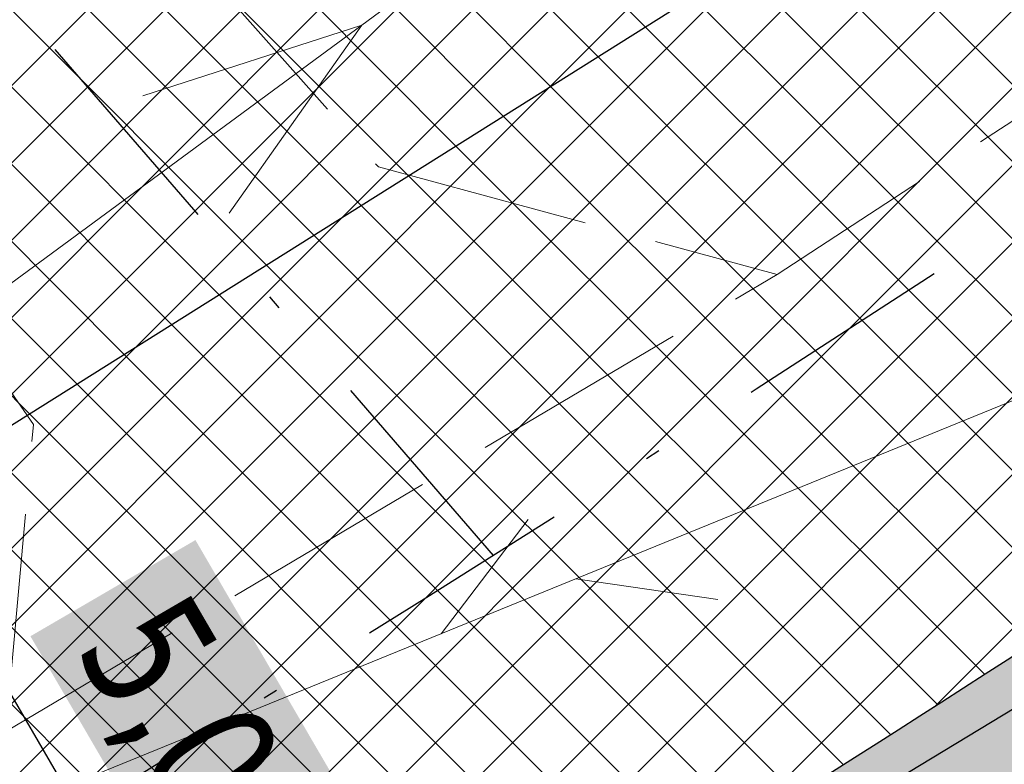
# Model space of a CAD drawing. Header units: metres. Extents: x 7403618 to 7449367, y 5479833 to 5516047.
# Tile 56 of 74: x 7449088.31 to 7449095.07, y 5479927.68 to 5479932.79. Entities that reach past the tile are written whole.
import ezdxf

# ---------------------------------------------------------------- set-up
doc = ezdxf.new("R2010")
doc.units = ezdxf.units.M
doc.header["$MEASUREMENT"] = 0
for name, pattern in [('0.5_0.5', [1, 0.5, -0.5]), ('3_SUEP_A', [0]), ('3_SUTP_A', [0]), ('DASHDOT', [1, 0.5, -0.25, 0, -0.25]), ('KTJZ01-500', [2, 1.5, -0.5])]:
    doc.linetypes.add(name, pattern=pattern)
doc.layers.get('0').update_dxf_attribs({"linetype": 'CONTINUOUS', "lineweight": 9})
doc.layers.get('Defpoints').update_dxf_attribs({"linetype": 'CONTINUOUS'})
for name, color, linetype, lineweight in [('0_kraw_najazd', 212, 'CONTINUOUS', 30), ('0_kraw_wysoki', 152, 'CONTINUOUS', 30), ('KTJZ01', 7, 'CONTINUOUS', 15), ('KTKR01', 7, 'CONTINUOUS', 15), ('mdcp', 253, 'CONTINUOUS', 5), ('OSIE', 30, 'DASHDOT', 30), ('SUEP_L_0', 1, '3_SUEP_A', 18), ('SUTP_L_0', 30, '3_SUTP_A', 18), ('wodociag_proj', 150, 'CONTINUOUS', 25), ('Wymiary', 5, 'CONTINUOUS', 13)]:
    doc.layers.add(name, color=color, linetype=linetype, lineweight=lineweight)
doc.styles.get("Standard").update_dxf_attribs({"font": 'verdana.ttf', "width": 0.75})
doc.dimstyles.new('RZUT', dxfattribs={"dimscale": 0.35, "dimtxt": 2.5, "dimasz": 2.5, "dimexe": 1.25, "dimexo": 0.625, "dimgap": 1, "dimtad": 1, "dimzin": 1, "dimtxsty": 'Standard', "dimblk": 'OBLIQUE', "dimcen": 2.5, "dimadec": 0, "dimazin": 0, "dimtfac": 1, "dimtmove": 0, "dimatfit": 3, "dimfxl": 1, "dimtfill": 2, "dimtfillclr": 256, "dimarcsym": 0})
pattern_1 = [(45, (0, 0), (-0.2651650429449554, 0.2651650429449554), []), (135, (0, 0), (-0.2651650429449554, -0.2651650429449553), [])]

# ---------------------------------------------------------------- blocks, each defined once
blk = doc.blocks.new('MDCP_borek')
at = {"layer": 'KTJZ01', "color": 252, "linetype": 'KTJZ01-500', "lineweight": 13, "true_color": 0x939598, "flags": 128}
for points in [[(39.62273959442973, -60.19313309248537), (40.36273959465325, -66.12313309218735), (41.66273959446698, -74.25313309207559), (43.94273959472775, -83.95313309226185), (45.91273959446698, -90.9131330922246), (46.97273959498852, -91.80313309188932), (50.36273959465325, -93.70313309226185), (54.42273959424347, -93.29313309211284), (62.45273959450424, -91.12313309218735), (68.39273959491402, -89.68313309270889), (75.072739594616, -87.96313309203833), (85.85273959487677, -85.12313309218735), (92.52273959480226, -83.30313309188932), (95.38273959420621, -82.47313309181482), (101.572739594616, -80.4931330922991), (108.092739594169, -78.25313309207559), (116.3727395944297, -75.22313309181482), (124.5127395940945, -71.63313309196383), (131.7427395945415, -68.64313309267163), (141.592739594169, -64.19313309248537), (144.0227395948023, -62.90313309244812), (147.1827395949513, -61.28313309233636), (151.2627395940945, -59.06313309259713), (156.7927395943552, -55.92313309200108), (162.092739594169, -52.78313309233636), (168.2427395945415, -48.77313309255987), (176.892739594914, -42.83313309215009), (185.5427395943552, -36.80313309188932), (192.9327395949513, -31.89313309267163), (197.4527395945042, -29.22313309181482), (201.1927395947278, -26.98313309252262)], [(39.62273959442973, -60.19313309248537), (40.36273959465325, -66.12313309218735), (41.66273959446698, -74.25313309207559), (43.94273959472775, -83.95313309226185), (45.91273959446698, -90.9131330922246), (46.97273959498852, -91.80313309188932), (50.36273959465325, -93.70313309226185), (54.42273959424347, -93.29313309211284), (62.45273959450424, -91.12313309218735), (68.39273959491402, -89.68313309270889), (75.072739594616, -87.96313309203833), (85.85273959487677, -85.12313309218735), (92.52273959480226, -83.30313309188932), (95.38273959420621, -82.47313309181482), (101.572739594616, -80.4931330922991), (108.092739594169, -78.25313309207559), (116.3727395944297, -75.22313309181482), (124.5127395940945, -71.63313309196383), (131.7427395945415, -68.64313309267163), (141.592739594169, -64.19313309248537), (144.0227395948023, -62.90313309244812), (147.1827395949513, -61.28313309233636), (151.2627395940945, -59.06313309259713), (156.7927395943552, -55.92313309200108), (162.092739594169, -52.78313309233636), (168.2427395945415, -48.77313309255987), (176.892739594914, -42.83313309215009), (185.5427395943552, -36.80313309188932), (192.9327395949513, -31.89313309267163), (197.4527395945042, -29.22313309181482), (201.1927395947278, -26.98313309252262)], [(156.7927395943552, -55.92313309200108), (156.982739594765, -53.81313309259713), (152.4027395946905, -47.29313309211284), (154.1327395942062, -46.15313309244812), (159.3527395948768, -52.04313309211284), (162.092739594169, -52.78313309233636)], [(156.7927395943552, -55.92313309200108), (156.982739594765, -53.81313309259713), (152.4027395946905, -47.29313309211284), (154.1327395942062, -46.15313309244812), (159.3527395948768, -52.04313309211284), (162.092739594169, -52.78313309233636)]]:
    blk.add_lwpolyline(points, dxfattribs=at)
at = {"layer": 'KTKR01', "color": 252, "linetype": 'Continuous', "lineweight": 30, "true_color": 0x939598, "flags": 128}
blk.add_lwpolyline([(191.7627395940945, -36.62313309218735), (182.3327395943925, -43.07313309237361), (174.1127395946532, -48.73313309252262), (169.1327395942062, -52.17313309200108), (164.732739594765, -55.15313309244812), (159.5527395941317, -58.28313309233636), (155.4327395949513, -60.67313309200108), (151.662739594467, -62.75313309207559), (146.1827395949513, -65.64313309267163), (140.7427395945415, -68.22313309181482), (132.6727395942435, -71.90313309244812), (125.7427395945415, -74.90313309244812), (121.7427395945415, -76.61313309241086), (115.8327395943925, -78.97313309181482), (110.1227395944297, -81.13313309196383), (103.1727395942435, -83.58313309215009), (99.01273959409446, -84.93313309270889), (95.03273959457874, -86.15313309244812), (89.43273959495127, -87.83313309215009), (85.072739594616, -88.86313309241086), (75.76273959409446, -91.20313309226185)], dxfattribs=at)
blk.add_lwpolyline([(191.7627395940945, -36.62313309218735), (182.3327395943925, -43.07313309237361), (174.1127395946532, -48.73313309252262), (169.1327395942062, -52.17313309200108), (164.732739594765, -55.15313309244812), (159.5527395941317, -58.28313309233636), (155.4327395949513, -60.67313309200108), (151.662739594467, -62.75313309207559), (146.1827395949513, -65.64313309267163), (140.7427395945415, -68.22313309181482), (132.6727395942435, -71.90313309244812), (125.7427395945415, -74.90313309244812), (121.7427395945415, -76.61313309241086), (115.8327395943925, -78.97313309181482), (110.1227395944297, -81.13313309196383), (103.1727395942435, -83.58313309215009), (99.01273959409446, -84.93313309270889), (95.03273959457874, -86.15313309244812), (89.43273959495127, -87.83313309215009), (85.072739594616, -88.86313309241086), (75.76273959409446, -91.20313309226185)], dxfattribs=at)
at = {"layer": 'SUEP_L_0', "linetype": 'Continuous', "lineweight": 13}
for p, q in [((167.2927928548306, -45.14087166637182), (159.239424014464, -51.06904594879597)), ((167.2927928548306, -45.14087166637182), (159.239424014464, -51.06904594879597)), ((159.239424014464, -51.06904594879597), (155.2127395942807, -54.03313309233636)), ((159.239424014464, -51.06904594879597), (155.2127395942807, -54.03313309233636)), ((159.239424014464, -51.06904594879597), (157.7350099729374, -51.55560365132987)), ((159.239424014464, -51.06904594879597), (157.7350099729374, -51.55560365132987)), ((158.3278274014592, -52.36094053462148), (159.239424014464, -51.06904594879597)), ((158.3278274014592, -52.36094053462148), (159.239424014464, -51.06904594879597))]:
    blk.add_line(p, q, dxfattribs=at)
at = {"layer": 'SUTP_L_0', "linetype": 'Continuous', "lineweight": 13}
for p, q in [((157.2369596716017, -56.28979451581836), (171.1253998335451, -50.6231173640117)), ((157.2369596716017, -56.28979451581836), (171.1253998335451, -50.6231173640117)), ((159.7831737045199, -55.25090370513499), (160.3812960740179, -54.46684399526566)), ((159.7831737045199, -55.25090370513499), (160.3812960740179, -54.46684399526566)), ((160.7090697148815, -54.87312522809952), (161.684970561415, -55.01496152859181)), ((160.7090697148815, -54.87312522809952), (161.684970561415, -55.01496152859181))]:
    blk.add_line(p, q, dxfattribs=at)
blk = doc.blocks.new('_Oblique')
at = {"color": 0, "linetype": 'ByBlock', "lineweight": -2}
blk.add_line((-0.5, -0.5), (0.5, 0.5), dxfattribs=at)
blk = doc.blocks.new('*D43')
at = {"layer": 'Defpoints', "color": 0, "transparency": 16777216}
for p in [(7449086.965308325, 5479929.212038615), (7449089.977330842, 5479925.17947286), (7449089.483009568, 5479924.891422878)]:
    blk.add_point(p, dxfattribs=at)
at = {"layer": 'Wymiary', "color": 0, "lineweight": -2, "transparency": 16777216}
for p, q in [((7449087.154310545, 5479929.32217364), (7449087.83763404, 5479929.720358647)), ((7449087.459629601, 5479929.500088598), (7449089.977330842, 5479925.17947286)), ((7449089.672011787, 5479925.001557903), (7449090.35533528, 5479925.39974291))]:
    blk.add_line(p, q, dxfattribs=at)
at = {"layer": 'Wymiary', "color": 0, "lineweight": -2, "transparency": 16777216, "xscale": 0.875, "yscale": 0.875, "zscale": 0.875}
for p, rotation in [((7449087.459629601, 5479929.500088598), 120.2301318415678), ((7449089.977330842, 5479925.17947286), 300.2301318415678)]:
    blk.add_blockref('_Oblique', p, dxfattribs=dict(at, rotation=rotation))
at = {"layer": 'Wymiary', "color": 0, "transparency": 16777216, "insert": (7449089.500434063, 5479927.795439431), "char_height": 0.875, "attachment_point": 5, "rotation": 300.23013184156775, "bg_fill": 1, "box_fill_scale": 1.25, "bg_fill_color": 256, "bg_fill_true_color": 16448250, "bg_fill_transparency": 0}
blk.add_mtext('5,00', dxfattribs=at)

msp = doc.modelspace()

# ---------------------------------------------------------------- hatches: boundary and pattern name
at = {"true_color": 0xf26722, "transparency": 33554597}
h = msp.add_hatch(dxfattribs=at)
h.set_pattern_fill('ANSI37', color=30, scale=3)
h.set_pattern_definition(pattern_1)
edge = h.paths.add_edge_path()
edge.add_arc((7448963.940824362, 5480132.365343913), 242.5000375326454, 304.1261980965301, 304.5532540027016)
edge.add_line((7449101.480051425, 5479932.642462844), (7449105.952373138, 5479935.722328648))
edge.add_line((7449105.952373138, 5479935.722328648), (7449113.157132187, 5479940.683768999))
edge.add_line((7449113.157132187, 5479940.683768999), (7449113.287449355, 5479940.773631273))
edge.add_arc((7449185.601831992, 5479835.764782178), 127.4999149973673, 114.49688176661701, 124.55325567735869, ccw=False)
edge.add_arc((7449136.46357333, 5479943.596417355), 9.000000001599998, 11.986846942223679, 114.47580315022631, ccw=False)
edge.add_arc((7449048.761343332, 5479928.374101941), 98.00778045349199, 10.04311602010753, 21.91673949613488)
edge.add_line((7449139.68583123, 5479964.956372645), (7449139.261919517, 5479965.675018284))
edge.add_arc((7449132.331157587, 5479964.692908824), 6.999999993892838, -34.024955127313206, 8.06528452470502, ccw=False)
edge.add_arc((7449132.331157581, 5479964.692908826), 7.000000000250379, 292.5956827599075, 325.97504488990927, ccw=False)
edge.add_line((7449135.020737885, 5479958.230234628), (7449134.691964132, 5479958.093900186))
edge.add_arc((7449185.601877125, 5479835.764710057), 132.4999999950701, 112.5956828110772, 124.5532540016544)
edge.add_line((7449110.451589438, 5479944.891628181), (7449098.64419138, 5479936.760459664))
edge.add_arc((7448963.940845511, 5480132.365312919), 237.5000000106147, 302.90328795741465, 304.5532540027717, ccw=False)
edge.add_line((7449092.95622043, 5479932.96299839), (7449087.576032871, 5479929.566326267))
edge.add_line((7449087.576032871, 5479929.566326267), (7449087.407217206, 5479929.446884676))
edge.add_arc((7449019.272443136, 5480045.857529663), 134.884341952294, 299.91552251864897, 300.340300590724, ccw=False)
edge.add_line((7449086.542310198, 5479928.944952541), (7449085.730183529, 5479928.469243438))
edge.add_line((7449085.730183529, 5479928.469243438), (7449084.870686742, 5479927.95830838))
edge.add_arc((7448963.940845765, 5480132.365312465), 237.4999994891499, 298.3133183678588, 300.60911080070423, ccw=False)
edge.add_arc((7448968.112777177, 5480124.354762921), 228.4690927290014, 296.67637348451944, 298.3450460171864, ccw=False)
edge.add_arc((7448963.940847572, 5480132.365308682), 237.4999952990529, 294.4781839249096, 296.70810114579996, ccw=False)
edge.add_line((7449062.348194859, 5479916.212025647), (7449062.343222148, 5479916.213892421))
edge.add_arc((7448969.571637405, 5480119.182714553), 223.1656552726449, 292.65404222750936, 294.5638643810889, ccw=False)
edge.add_line((7449055.527446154, 5479913.234884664), (7449054.431496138, 5479912.780039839))
edge.add_arc((7449067.390322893, 5479878.716682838), 36.44507485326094, 110.8284690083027, 113.5457394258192)
edge.add_line((7449052.831206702, 5479912.127393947), (7449052.831217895, 5479912.1273673))
edge.add_line((7449052.831217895, 5479912.1273673), (7449051.895513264, 5479911.7520168))
edge.add_line((7449051.895513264, 5479911.7520168), (7449050.962452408, 5479911.382304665))
edge.add_arc((7448963.940845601, 5480132.365312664), 237.4999997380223, 284.7156754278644, 291.4941831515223, ccw=False)
edge.add_arc((7448717.710011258, 5481097.568519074), 1233.61110819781, 284.06401995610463, 284.38919123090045, ccw=False)
edge.add_line((7449017.484804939, 5479900.935141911), (7448999.675287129, 5479896.454292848))
edge.add_line((7448999.675287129, 5479896.454292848), (7448992.95259713, 5479894.762873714))
edge.add_line((7448992.95259713, 5479894.762873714), (7448988.651001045, 5479893.680598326))
edge.add_line((7448988.651001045, 5479893.680598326), (7448982.780817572, 5479892.203668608))
edge.add_arc((7448981.56084552, 5479897.052551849), 5.000000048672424, 274.01016099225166, 284.1224141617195, ccw=False)
edge.add_arc((7448981.560845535, 5479897.052551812), 5.000000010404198, 195.6051275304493, 274.01016085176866, ccw=False)
edge.add_line((7448976.745153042, 5479895.707521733), (7448973.835431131, 5479894.970989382))
edge.add_line((7448973.835431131, 5479894.970989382), (7448974.778599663, 5479891.244940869))
edge.add_line((7448974.778599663, 5479891.244940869), (7448976.619016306, 5479883.974255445))
edge.add_line((7448976.619016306, 5479883.974255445), (7448977.517036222, 5479880.426569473))
edge.add_line((7448977.517036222, 5479880.426569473), (7448980.887190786, 5479880.346057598))
edge.add_arc((7448988.887182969, 5479880.334872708), 8.000000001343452, 104.1224141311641, 179.9198940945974, ccw=False)
edge.add_line((7448986.935227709, 5479888.093085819), (7448989.319759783, 5479888.693030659))
edge.add_line((7448989.319759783, 5479888.693030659), (7448996.108326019, 5479890.400913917))
edge.add_line((7448996.108326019, 5479890.400913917), (7449012.290843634, 5479894.472522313))
edge.add_line((7449012.290843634, 5479894.472522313), (7449023.109489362, 5479897.194478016))
edge.add_arc((7448963.940845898, 5480132.365311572), 242.4999986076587, 284.1224141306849, 287.038632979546)
edge.add_arc((7448963.940846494, 5480132.365309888), 242.4999968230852, 287.0386329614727, 288.4359613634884)
edge.add_arc((7448963.940845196, 5480132.365313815), 242.5000009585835, 288.4359613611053, 291.6027973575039)
edge.add_arc((7448963.940845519, 5480132.36531293), 242.5000000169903, 291.6027973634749, 294.2007081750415)
edge.add_arc((7448963.940844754, 5480132.36531454), 242.5000017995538, 294.2007081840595, 295.6425719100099)
edge.add_arc((7448963.9408455, 5480132.365312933), 242.5000000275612, 295.6425719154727, 296.2927156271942)
edge.add_arc((7448963.940847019, 5480132.365310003), 242.499996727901, 296.2927156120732, 298.1016353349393)
edge.add_arc((7448963.940845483, 5480132.365312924), 242.5000000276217, 298.1016353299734, 299.9233017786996)
edge.add_arc((7448963.940846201, 5480132.365311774), 242.4999986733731, 299.9233017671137, 301.4372489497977)
edge.add_arc((7448963.94084553, 5480132.365312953), 242.5000000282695, 301.4372489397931, 304.1261980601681)
at = {"true_color": 0x636466, "transparency": 33554597}
h = msp.add_hatch(color=251, dxfattribs=at)
h.dxf.hatch_style = 1
edge = h.paths.add_edge_path()
edge.add_line((7449138.132715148, 5479960.776031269), (7449136.060730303, 5479962.17491611))
edge.add_arc((7449132.331157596, 5479964.692908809), 4.499999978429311, 289.6847573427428, 325.97504496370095, ccw=False)
edge.add_line((7449133.846959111, 5479960.455887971), (7449134.691964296, 5479958.093900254))
edge.add_line((7449134.691964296, 5479958.093900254), (7449135.020737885, 5479958.230234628))
edge.add_arc((7449132.331157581, 5479964.692908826), 7.000000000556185, 292.5956827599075, 325.9750448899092)
edge = h.paths.add_edge_path()
edge.add_arc((7448968.985379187, 5479897.837395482), 3.999999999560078, 14.18136866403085, 70.81435755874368)
edge.add_line((7448970.29989914, 5479901.615230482), (7448971.801431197, 5479895.673110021))
edge.add_line((7448971.801431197, 5479895.673110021), (7448971.450757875, 5479894.367361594))
edge.add_line((7448971.450757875, 5479894.367361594), (7448973.835431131, 5479894.970989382))
edge.add_line((7448973.835431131, 5479894.970989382), (7448972.863479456, 5479898.817364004))
h.paths.add_polyline_path([(7448973.330527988, 5479888.815313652), (7448974.778599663, 5479891.244940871), (7448973.835431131, 5479894.970989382), (7448971.450757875, 5479894.367361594), (7448971.86157287, 5479892.683239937), (7448972.75, 5479889.04), (7448972.840162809, 5479888.691188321)])
edge = h.paths.add_edge_path()
edge.add_arc((7448975.907807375, 5479874.55843993), 2.999999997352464, 297.7196980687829, 374.2048168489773)
edge.add_line((7448978.816081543, 5479875.294606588), (7448977.953676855, 5479878.701592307))
edge.add_line((7448977.953676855, 5479878.701592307), (7448976.619016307, 5479883.974255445))
edge.add_line((7448976.619016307, 5479883.974255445), (7448974.18938909, 5479885.422327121))
edge.add_line((7448974.18938909, 5479885.422327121), (7448973.716084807, 5479885.302520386))
edge.add_line((7448973.716084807, 5479885.302520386), (7448973.74, 5479885.21))
edge.add_line((7448973.74, 5479885.21), (7448974.928909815, 5479879.852251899))
edge.add_line((7448974.928909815, 5479879.852251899), (7448976.11, 5479874.55))
edge.add_line((7448976.11, 5479874.55), (7448976.54, 5479874.63))
edge.add_line((7448976.54, 5479874.63), (7448977.30324652, 5479871.902738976))
edge = h.paths.add_edge_path()
edge.add_arc((7448963.940845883, 5480132.365312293), 242.4999992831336, 298.1007414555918, 299.9233017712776)
edge.add_line((7449084.909608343, 5479922.192031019), (7449086.834023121, 5479921.688886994))
edge.add_line((7449086.834023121, 5479921.688886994), (7449087.153130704, 5479921.137684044))
edge.add_arc((7391380.449488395, 5591206.83450353), 125357.7678560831, 297.40559555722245, 297.4087963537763, ccw=False)
edge.add_arc((7449127.238906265, 5479824.653508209), 104.1224578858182, 116.4038525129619, 118.3765847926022)
edge.add_line((7449077.753179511, 5479916.264910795), (7449077.570625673, 5479916.632774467))
edge.add_line((7449077.570625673, 5479916.632774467), (7449078.163994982, 5479918.451026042))
edge = h.paths.add_edge_path()
edge.add_arc((7448963.940846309, 5480132.365311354), 242.499998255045, 295.6425719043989, 296.2927156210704)
edge.add_line((7449071.35796925, 5479914.953695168), (7449073.118197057, 5479914.356943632))
edge.add_line((7449073.118197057, 5479914.356943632), (7449073.296008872, 5479913.998635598))
edge.add_arc((7448937.399040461, 5480186.93809999), 304.8998806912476, 296.2060261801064, 296.46878225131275, ccw=False)
edge.add_line((7449072.04289516, 5479913.378290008), (7449068.407007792, 5479911.676434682))
edge.add_line((7449068.407007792, 5479911.676434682), (7449068.253296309, 5479912.00426224))
edge.add_line((7449068.253296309, 5479912.00426224), (7449068.884104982, 5479913.748839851))
edge = h.paths.add_edge_path()
edge.add_arc((7448963.940844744, 5480132.365314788), 242.50000203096, 291.6027973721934, 294.2007081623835)
edge.add_line((7449063.349915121, 5479911.17741342), (7449065.070070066, 5479910.555435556))
edge.add_line((7449065.070070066, 5479910.555435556), (7449065.240499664, 5479910.191952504))
edge.add_line((7449065.240499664, 5479910.191952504), (7449064.209648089, 5479909.703975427))
edge.add_line((7449064.209648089, 5479909.703975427), (7449058.8, 5479907.54))
edge.add_line((7449058.8, 5479907.54), (7449057.19, 5479906.89))
edge.add_line((7449057.19, 5479906.89), (7449052.87, 5479905.12))
edge.add_line((7449052.87, 5479905.12), (7449052.467491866, 5479904.952942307))
edge.add_line((7449052.467491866, 5479904.952942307), (7449052.428435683, 5479905.050788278))
edge.add_line((7449052.428435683, 5479905.050788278), (7449053.222057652, 5479906.898873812))
edge = h.paths.add_edge_path()
edge.add_arc((7448963.94091769, 5480132.365115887), 242.4997901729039, 290.0389534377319, 290.200748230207)
edge.add_line((7449047.67863053, 5479904.781848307), (7449049.642199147, 5479903.938634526))
edge.add_line((7449049.642199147, 5479903.938634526), (7449049.696408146, 5479903.802826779))
edge.add_line((7449049.696408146, 5479903.802826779), (7449049.28, 5479903.63))
edge.add_line((7449049.28, 5479903.63), (7449046.390000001, 5479902.41))
edge.add_line((7449046.390000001, 5479902.41), (7449046.197615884, 5479902.341885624))
edge.add_line((7449046.197615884, 5479902.341885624), (7449046.116157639, 5479902.558870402))
edge.add_line((7449046.116157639, 5479902.558870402), (7449047.035636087, 5479904.546293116))
edge = h.paths.add_edge_path()
edge.add_line((7449108.968512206, 5479937.799393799), (7449105.952373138, 5479935.722328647))
edge.add_line((7449105.952373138, 5479935.722328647), (7449105.391639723, 5479933.067373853))
edge.add_line((7449105.391639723, 5479933.067373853), (7449105.656061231, 5479932.667549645))
edge.add_arc((7448937.398989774, 5480186.93820355), 304.8999959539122, 303.4935747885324, 304.5532540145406)
edge.add_line((7449110.32972502, 5479935.822755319), (7449111.544648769, 5479936.659412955))
edge.add_line((7449111.544648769, 5479936.659412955), (7449117.01, 5479940.46))
edge.add_line((7449117.01, 5479940.46), (7449117.706891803, 5479940.934479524))
edge.add_line((7449117.706891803, 5479940.934479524), (7449120.810000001, 5479943.04))
edge.add_line((7449120.810000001, 5479943.04), (7449121.02852952, 5479942.992559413))
edge.add_arc((7449185.548498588, 5479835.866047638), 125.0556513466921, 114.49548646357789, 121.05964143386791, ccw=False)
edge.add_arc((7449136.383070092, 5479943.256511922), 6.949224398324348, 75.44977175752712, 112.732113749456, ccw=False)
edge.add_line((7449138.128914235, 5479949.982859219), (7449141.725781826, 5479950.377455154))
edge.add_line((7449141.725781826, 5479950.377455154), (7449141.663851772, 5479950.941967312))
edge.add_arc((7449136.463573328, 5479943.596417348), 9.000000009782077, 54.70343351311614, 89.30730776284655)
edge.add_arc((7449136.463554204, 5479943.596508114), 8.999909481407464, 89.30717903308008, 114.4984783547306)
edge.add_arc((7449185.601877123, 5479835.764710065), 127.4999999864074, 114.498478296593, 124.5532540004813)
edge.add_line((7449113.287449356, 5479940.773631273), (7449108.968512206, 5479937.799393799))
h.paths.add_polyline_path([(7449014.762569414, 5479892.69178986), (7449014.641086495, 5479893.13619867), (7449012.290843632, 5479894.472522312), (7448996.108326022, 5479890.400913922), (7448994.656761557, 5479887.973371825), (7448994.737253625, 5479887.653449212)])
edge = h.paths.add_edge_path()
edge.add_line((7448987.503734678, 5479885.833506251), (7448991.827923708, 5479886.92146599))
edge.add_line((7448991.827923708, 5479886.92146599), (7448991.747431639, 5479887.241388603))
edge.add_line((7448991.747431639, 5479887.241388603), (7448989.319759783, 5479888.693030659))
edge.add_line((7448989.319759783, 5479888.693030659), (7448986.935227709, 5479888.093085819))
edge.add_arc((7448988.887182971, 5479880.334872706), 8.000000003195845, 104.1224141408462, 179.9198940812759)
edge.add_line((7448980.887190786, 5479880.346057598), (7448983.187554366, 5479880.292861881))
edge.add_line((7448983.187554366, 5479880.292861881), (7448983.217410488, 5479880.385666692))
edge.add_arc((7448988.887182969, 5479880.334872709), 5.670000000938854, 104.12241413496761, 179.4867160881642, ccw=False)
edge = h.paths.add_edge_path()
edge.add_line((7449033.791762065, 5479898.193080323), (7449033.903092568, 5479897.850459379))
edge.add_line((7449033.903092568, 5479897.850459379), (7449036.795165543, 5479898.818373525))
edge.add_line((7449036.795165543, 5479898.818373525), (7449036.8, 5479898.810000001))
edge.add_line((7449036.8, 5479898.810000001), (7449041.600000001, 5479900.72))
edge.add_line((7449041.600000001, 5479900.72), (7449042.689999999, 5479901.1))
edge.add_line((7449042.689999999, 5479901.1), (7449042.897717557, 5479901.173543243))
edge.add_line((7449042.897717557, 5479901.173543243), (7449042.841256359, 5479901.323942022))
edge.add_line((7449042.841256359, 5479901.323942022), (7449040.630144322, 5479902.310968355))
edge.add_arc((7448963.94084489, 5480132.365314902), 242.5000020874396, 287.03863297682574, 288.43596134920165, ccw=False)
edge.add_line((7449034.997334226, 5479900.509268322), (7449033.791762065, 5479898.193080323))
edge = h.paths.add_edge_path()
edge.add_line((7449099.032881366, 5479928.122722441), (7449102.796331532, 5479930.631317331))
edge.add_line((7449102.796331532, 5479930.631317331), (7449102.475151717, 5479931.132399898))
edge.add_line((7449102.475151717, 5479931.132399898), (7449099.987603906, 5479931.622867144))
edge.add_arc((7448963.940844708, 5480132.365314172), 242.5000014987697, 301.4372489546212, 304.12619805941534, ccw=False)
edge.add_line((7449090.420219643, 5479925.461427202), (7449089.863146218, 5479923.442295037))
edge.add_line((7449089.863146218, 5479923.442295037), (7449090.179214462, 5479922.895297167))
edge.add_arc((7449082.78771715, 5479949.107365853), 27.23429414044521, 285.7478321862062, 285.7481361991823)
edge.add_line((7449090.179353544, 5479922.895336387), (7449092.670140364, 5479924.153305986))
edge.add_line((7449092.670140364, 5479924.153305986), (7449099.032881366, 5479928.122722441))
at = {"true_color": 0x991b1e, "transparency": 33554597}
h = msp.add_hatch(dxfattribs=at)
h.set_pattern_fill('GRAVEL', color=244)
h.set_pattern_definition([(228.012787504, (0.72, 1), (-8.000000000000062, -9.000000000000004), [0.134536, -13.3190880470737]), (184.969740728, (0.63, 0.9), (11.99999999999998, 1.000000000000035), [0.230868, -22.85592476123]), (132.510447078, (0.4, 0.88), (10.00000000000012, -10.99999999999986), [0.162788, -16.1160325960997]), (267.273689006, (0.01, 0.63), (1.000000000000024, 20.00000000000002), [0.210238, -20.813558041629]), (292.833654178, (0, 0.42), (-4.999999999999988, 12.00000000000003), [0.206155, -20.4093731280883]), (357.273689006, (0.08, 0.23), (-20.00000000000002, 1.000000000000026), [0.210238, -20.813558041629]), (37.6942404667, (0.29, 0.22), (-13, -9.999999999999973), [0.278029, -27.524848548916]), (72.2553283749, (0.51, 0.39), (7.000000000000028, 22), [0.2624879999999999, -25.98632149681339]), (121.429565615, (0.59, 0.64), (-8.00000000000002, 12.99999999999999), [0.21095, -20.884073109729]), (175.236358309, (0.48, 0.82), (10.99999999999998, -1.000000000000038), [0.240832, -11.8007625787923]), (222.397437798, (0.24, 0.84), (-11.99999999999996, -10.99999999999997), [0.311448, -30.8333750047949]), (138.814074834, (1, 0.62), (-7.000000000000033, 6), [0.106301, -10.5238448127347]), (171.46923439, (0.92, 0.69), (13, -1.999999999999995), [0.202237, -20.021511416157]), (225, (0.72, 0.72), (-1.110223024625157e-16, -0.9999999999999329), [0.141421, -1.2727925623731]), (203.198590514, (0.65, 0.84), (4.999999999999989, 1.999999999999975), [0.076158, -7.5396151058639]), (291.801409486, (0.58, 0.81), (-0.9999999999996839, 3.000000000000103), [0.107703, -5.2774618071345]), (30.96375653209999, (0.62, 0.71), (3.000000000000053, 1.99999999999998), [0.174929, -5.656022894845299]), (161.565051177, (0.77, 0.8), (2.000000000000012, -0.9999999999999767), [0.126491, -3.035786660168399]), (16.389540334, (0, 0.81), (9.999999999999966, 3.000000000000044), [0.1772, -17.5428451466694]), (70.3461759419, (0.17, 0.86), (-4.00000000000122, -11.0000000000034), [0.148661, -14.717407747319]), (293.198590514, (0.77, 1), (-1.99999999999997, 4.999999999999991), [0.152315, -7.4634581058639]), (343.610459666, (0.83, 0.86), (-9.999999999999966, 3.000000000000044), [0.1772, -17.54284514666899]), (339.44395478, (0, 0.19), (-5.000000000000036, 2.000000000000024), [0.17088, -8.373123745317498]), (294.775140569, (0.16, 0.13), (-5.000000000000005, 11), [0.143178, -14.174643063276]), (66.8014094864, (0.78, 0), (1.999999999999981, 4.99999999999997), [0.152315, -7.4634581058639]), (17.3540246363, (0.84, 0.14), (-12.99999999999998, -3.999999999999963), [0.167631, -16.59542361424]), (69.44395478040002, (0.29, 0), (-2.000000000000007, -4.999999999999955), [0.08543999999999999, -8.458563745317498]), (101.309932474, (0.72, 0), (-0.9999999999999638, 4.000000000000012), [0.05099, -5.0480295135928]), (165.963756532, (0.71, 0.05), (2.999999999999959, -1.000000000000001), [0.206155, -3.9169506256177]), (186.009005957, (0.51, 0.1), (10.00000000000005, 0.9999999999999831), [0.19105, -18.9139231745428]), (303.690067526, (0.62, 0.62), (-0.9999999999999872, 1.999999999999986), [0.144222, -3.461329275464]), (353.157226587, (0.7, 0.5), (17.00000000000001, -2.000000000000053), [0.251794, -24.9275626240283]), (60.9453959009, (0.95, 0.47), (-3.999999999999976, -6.999999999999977), [0.102956, -10.192674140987]), (90, (1, 0.56), (-0.9999999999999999, 1), [0.06, -0.94]), (120.256437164, (0.49, 0.13), (4.000000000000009, -7.000000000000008), [0.138924, -13.7535199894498]), (48.01278750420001, (0.42, 0.25), (8, 8.999999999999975), [0.269072, -13.1845520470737]), (0, (0.6, 0.45), (1, 1), [0.26, -0.74]), (325.3048464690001, (0.86, 0.45), (10.00000000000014, -6.999999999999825), [0.158114, -15.653274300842]), (254.054604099, (0.99, 0.36), (-1.000000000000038, -4.000000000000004), [0.145602, -7.1345078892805]), (207.645975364, (0.95, 0.22), (-18.99999999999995, -10.00000000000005), [0.237065, -23.4694741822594]), (175.42607874, (0.74, 0.11), (-12.99999999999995, 1.000000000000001), [0.250799, -24.8290734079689])])
edge = h.paths.add_edge_path()
edge.add_line((7449134.691964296, 5479958.093900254), (7449134.439006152, 5479958.800977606))
edge.add_arc((7449185.601877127, 5479835.764710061), 133.2499999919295, 112.5792845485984, 124.5532539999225)
edge.add_line((7449110.026210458, 5479945.509327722), (7449098.218812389, 5479937.378159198))
edge.add_arc((7448963.94084552, 5480132.365312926), 236.7500000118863, 302.6563567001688, 304.55325399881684, ccw=False)
edge.add_line((7449091.690948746, 5479933.040267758), (7449092.95622043, 5479932.96299839))
edge.add_arc((7448963.940845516, 5480132.365312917), 237.5000000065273, 302.9032879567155, 304.5532539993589)
edge.add_line((7449098.64419137, 5479936.760459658), (7449110.451589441, 5479944.891628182))
edge.add_arc((7449185.601877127, 5479835.764710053), 132.499999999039, 112.59568273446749, 124.5532539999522, ccw=False)
edge = h.paths.add_edge_path()
edge.add_arc((7448963.940845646, 5480132.365312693), 236.7499997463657, 301.32275353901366, 301.48087624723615, ccw=False)
edge.add_line((7449087.017321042, 5479930.12104557), (7449087.407217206, 5479929.446884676))
edge.add_line((7449087.407217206, 5479929.446884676), (7449087.521494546, 5479929.527738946))
edge.add_line((7449087.521494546, 5479929.527738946), (7449087.57499766, 5479930.461477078))
edge = h.paths.add_edge_path()
edge.add_line((7449086.542310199, 5479928.944952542), (7449086.161797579, 5479929.602886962))
edge.add_arc((7448963.940845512, 5480132.365312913), 236.7500000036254, 298.1204522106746, 301.08069427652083, ccw=False)
edge.add_line((7449075.527449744, 5479923.561595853), (7449076.585398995, 5479923.278119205))
edge.add_arc((7448963.940845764, 5480132.365312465), 237.4999994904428, 298.3133179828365, 300.6091108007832)
edge.add_line((7449084.870686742, 5479927.95830838), (7449085.730183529, 5479928.469243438))
edge.add_line((7449085.730183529, 5479928.469243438), (7449086.542310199, 5479928.944952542))
edge = h.paths.add_edge_path()
edge.add_arc((7448963.940847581, 5480132.365308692), 236.7499953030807, 294.2967346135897, 296.8688429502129, ccw=False)
edge.add_line((7449061.354572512, 5479916.585035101), (7449062.348194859, 5479916.212025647))
edge.add_arc((7448963.940847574, 5480132.365308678), 237.4999952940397, 294.4781839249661, 296.7081011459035)
edge.add_line((7449070.68410644, 5479920.204698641), (7449070.939934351, 5479921.174031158))
edge = h.paths.add_edge_path()
edge.add_line((7449055.90628135, 5479914.204136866), (7449054.154296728, 5479913.477022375))
edge.add_arc((7449067.390322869, 5479878.71668284), 37.19507484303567, 110.8458095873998, 111.9899288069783)
edge.add_line((7449053.462864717, 5479913.205804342), (7449053.75334256, 5479912.514260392))
edge.add_arc((7449067.390322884, 5479878.716682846), 36.44507484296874, 110.82846899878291, 111.97357685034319, ccw=False)
edge.add_line((7449054.431496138, 5479912.780039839), (7449055.527446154, 5479913.234884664))
edge.add_line((7449055.527446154, 5479913.234884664), (7449055.90628135, 5479914.204136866))
edge = h.paths.add_edge_path()
edge.add_line((7449050.962452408, 5479911.382304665), (7449051.895513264, 5479911.7520168))
edge.add_line((7449051.895513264, 5479911.7520168), (7449052.830307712, 5479912.127002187))
edge.add_line((7449052.830307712, 5479912.127002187), (7449052.540738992, 5479912.81891377))
edge.add_arc((7448963.940845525, 5480132.365312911), 236.7499999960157, 284.52356249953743, 291.9769757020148, ccw=False)
edge.add_line((7449023.312567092, 5479903.180755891), (7449024.271205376, 5479902.655718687))
edge.add_arc((7448963.940845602, 5480132.365312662), 237.4999997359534, 284.7156754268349, 291.4941831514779)
h.paths.add_polyline_path([(7448993.473135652, 5479895.667214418), (7448987.74067276, 5479894.224935), (7448988.651001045, 5479893.680598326), (7448992.95259713, 5479894.762873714)])
edge = h.paths.add_edge_path()
edge.add_arc((7448981.560845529, 5479897.052551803), 5.000000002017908, 194.2048168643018, 274.010160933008)
edge.add_line((7448981.910512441, 5479892.064793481), (7448982.423784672, 5479892.887213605))
edge.add_arc((7448981.566794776, 5479897.056888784), 4.256832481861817, 194.2417570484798, 281.6142198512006, ccw=False)
edge.add_line((7448977.440790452, 5479896.009649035), (7448975.558685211, 5479903.445027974))
edge.add_arc((7449070.319951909, 5479927.431791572), 97.74999997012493, 183.9464698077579, 194.2048168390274, ccw=False)
edge.add_line((7448972.801738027, 5479920.704202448), (7448972.026841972, 5479931.936529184))
edge.add_line((7448972.026841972, 5479931.936529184), (7448971.465386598, 5479934.273184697))
edge.add_line((7448971.465386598, 5479934.273184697), (7448971.117100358, 5479934.226187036))
edge.add_line((7448971.117100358, 5479934.226187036), (7448972.053516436, 5479920.652584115))
edge.add_arc((7449070.319951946, 5479927.431791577), 98.50000000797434, 183.9464698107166, 194.204816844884)
edge.add_line((7448974.831616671, 5479903.260986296), (7448976.71372191, 5479895.825607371))
h.paths.add_polyline_path([(7448998.765053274, 5479896.99865328), (7448999.675287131, 5479896.454292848), (7449017.484804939, 5479900.935141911), (7449017.976070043, 5479901.832117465)])
at = {"true_color": 0xcd2027, "transparency": 33554597}
h = msp.add_hatch(dxfattribs=at)
h.set_pattern_fill('ANSI37', color=242, scale=3)
h.set_pattern_definition(pattern_1)
edge = h.paths.add_edge_path()
edge.add_arc((7448967.63972726, 5479932.318543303), 0.4999999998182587, -129.0980800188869, 0.4869068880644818, ccw=False)
edge.add_line((7448967.324402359, 5479931.930509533), (7448962.107361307, 5479936.169993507))
edge.add_line((7448962.107361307, 5479936.169993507), (7448960.081977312, 5479933.950222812))
edge.add_line((7448960.081977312, 5479933.950222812), (7448966.921501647, 5479928.392272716))
edge.add_arc((7448963.76825264, 5479924.511935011), 5.000000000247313, 5.49636421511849, 50.901920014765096, ccw=False)
edge.add_line((7448968.745264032, 5479924.990847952), (7448968.139709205, 5479932.322792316))
h.paths.add_polyline_path([(7449085.863935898, 5479937.863468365), (7449083.319260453, 5479936.179222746), (7449087.625857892, 5479931.349091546), (7449087.578700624, 5479930.526101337), (7449087.521494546, 5479929.527738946), (7449087.576032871, 5479929.566326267), (7449092.95622043, 5479932.96299839), (7449090.046513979, 5479933.140692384)])
h.paths.add_polyline_path([(7448997.249406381, 5479897.905077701), (7448996.307563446, 5479901.649673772), (7448993.392436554, 5479900.940326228), (7448994.34002895, 5479897.173283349), (7448992.95259713, 5479894.762873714), (7448999.67528713, 5479896.454292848)])
edge = h.paths.add_edge_path()
edge.add_line((7449020.615140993, 5479907.540467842), (7449017.696371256, 5479906.833126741))
edge.add_line((7449017.696371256, 5479906.833126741), (7449018.756652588, 5479903.257342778))
edge.add_line((7449018.756652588, 5479903.257342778), (7449017.484804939, 5479900.935141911))
edge.add_arc((7448717.710024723, 5481097.568465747), 1233.611053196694, 284.0640199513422, 284.3891912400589)
edge.add_line((7449024.271205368, 5479902.655718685), (7449021.63620227, 5479904.098885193))
edge.add_line((7449021.63620227, 5479904.098885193), (7449020.615140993, 5479907.540467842))
edge = h.paths.add_edge_path()
edge.add_line((7449057.779776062, 5479921.55615743), (7449054.66628427, 5479919.944588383))
edge.add_line((7449054.66628427, 5479919.944588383), (7449056.518364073, 5479915.77015431))
edge.add_line((7449056.518364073, 5479915.77015431), (7449055.527446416, 5479913.234884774))
edge.add_arc((7448963.89828941, 5480132.46280431), 237.6063616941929, 292.6831224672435, 294.4805363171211)
edge.add_line((7449062.35858776, 5479916.216757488), (7449059.712282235, 5479917.201556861))
edge.add_line((7449059.712282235, 5479917.201556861), (7449057.779776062, 5479921.55615743))
edge = h.paths.add_edge_path()
edge.add_line((7449071.350475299, 5479928.396275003), (7449068.724640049, 5479926.950945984))
edge.add_line((7449068.724640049, 5479926.950945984), (7449071.290106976, 5479922.500836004))
edge.add_line((7449071.290106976, 5479922.500836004), (7449070.684106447, 5479920.204698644))
edge.add_arc((7448951.545316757, 5480156.16603914), 264.3327550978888, 296.7895794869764, 298.23183963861)
edge.add_line((7449076.585398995, 5479923.278119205), (7449073.888183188, 5479924.000836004))
edge.add_line((7449073.888183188, 5479924.000836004), (7449071.350475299, 5479928.396275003))
edge = h.paths.add_edge_path()
edge.add_line((7448982.78081757, 5479892.203668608), (7448988.651001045, 5479893.680598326))
edge.add_line((7448988.651001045, 5479893.680598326), (7448986.223458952, 5479895.132162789))
edge.add_line((7448986.223458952, 5479895.132162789), (7448985.251988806, 5479898.984672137))
edge.add_line((7448985.251988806, 5479898.984672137), (7448982.327670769, 5479898.315249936))
edge.add_line((7448982.327670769, 5479898.315249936), (7448983.314129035, 5479894.400179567))
edge.add_line((7448983.314129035, 5479894.400179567), (7448981.91051244, 5479892.064793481))
edge.add_arc((7448981.560845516, 5479897.05255183), 5.000000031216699, 274.0101610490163, 284.1224142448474)
h = msp.add_hatch(dxfattribs=at)
h.set_pattern_fill('ANSI37', color=242, scale=3)
h.set_pattern_definition(pattern_1)
h.paths.add_polyline_path([(7449089.863146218, 5479923.442295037), (7449090.420219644, 5479925.461427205, -0.006605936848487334), (7449084.90960834, 5479922.192031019), (7449086.834023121, 5479921.688886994), (7449087.141131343, 5479921.156534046), (7449087.573166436, 5479921.381647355), (7449090.178805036, 5479922.895059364)])
h.paths.add_polyline_path([(7449105.680525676, 5479932.630557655), (7449105.391639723, 5479933.067373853), (7449105.952373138, 5479935.722328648), (7449101.480051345, 5479932.642462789, -0.001863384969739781), (7449099.987603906, 5479931.622867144), (7449102.475151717, 5479931.132399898), (7449102.79500143, 5479930.648764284), (7449103.652938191, 5479931.224959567)])
h.paths.add_polyline_path([(7449068.322014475, 5479911.857703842), (7449068.253296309, 5479912.00426224), (7449068.884104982, 5479913.748839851, -0.006291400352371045), (7449063.34991512, 5479911.177413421), (7449065.070070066, 5479910.555435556), (7449065.155592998, 5479910.373036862)])
h.paths.add_polyline_path([(7449077.664768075, 5479916.443068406), (7449077.575693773, 5479916.622561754), (7449078.167332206, 5479918.452808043, -0.00789306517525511), (7449071.357969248, 5479914.953695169), (7449073.118197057, 5479914.356943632), (7449073.207102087, 5479914.177791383)])
h.paths.add_polyline_path([(7449047.035636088, 5479904.546293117, -0.006994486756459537), (7449040.630144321, 5479902.310968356), (7449042.841256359, 5479901.323942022), (7449042.897717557, 5479901.173543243), (7449046.197615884, 5479902.341885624), (7449046.116157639, 5479902.558870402)])
h.paths.add_polyline_path([(7449052.467491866, 5479904.952942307), (7449052.428435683, 5479905.050788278), (7449053.222057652, 5479906.898873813, -0.006117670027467), (7449047.678630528, 5479904.781848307), (7449049.642199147, 5479903.938634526), (7449049.696408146, 5479903.802826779)])

# ---------------------------------------------------------------- linework, layer by layer
at = {"layer": '0_kraw_najazd'}
msp.add_lwpolyline([(7449087.568538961, 5479929.57861854), (7449092.95622043, 5479932.96299839)], dxfattribs=at)
at = {"layer": '0_kraw_wysoki'}
msp.add_lwpolyline([(7449099.987603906, 5479931.622867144, -0.01173329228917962), (7449090.420219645, 5479925.461427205)], format="xyb", dxfattribs=at)
at = {"layer": 'OSIE', "ltscale": 3}
msp.add_lwpolyline([(7448977.209233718, 5479888.223952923), (7449022.499503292, 5479899.618919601, 0.0893832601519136), (7449100.062121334, 5479934.701461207), (7449111.86951937, 5479942.832629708, -0.05715955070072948), (7449138.025357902, 5479956.746009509), (7449142.084407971, 5479958.342251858)], format="xyb", dxfattribs=at)
msp.add_lwpolyline([(7449091.561954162, 5479929.109679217), (7449084.790801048, 5479936.925937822)], dxfattribs=at)
at = {"layer": 'wodociag_proj', "linetype": '0.5_0.5', "ltscale": 5}
msp.add_circle((7449092.789785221, 5479936.292672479), 75, dxfattribs=at)

# ---------------------------------------------------------------- block references
at = {"layer": 'mdcp'}
msp.add_blockref('MDCP_borek', (7448931.417260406, 5479983.823133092), dxfattribs=at)

# ---------------------------------------------------------------- dimensions: what is measured, and where the dimension line sits
at = {"layer": 'Wymiary'}
dim = msp.add_aligned_dim(p1=(7449086.965308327, 5479929.212038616), p2=(7449089.483009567, 5479924.891422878), distance=0.572124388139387, dimstyle='RZUT', dxfattribs=at)
dim.commit()
dim.dimension.update_dxf_attribs({"geometry": '*D43', "text_midpoint": (7449089.500434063, 5479927.795439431)})

doc.saveas('drawing.dxf')
